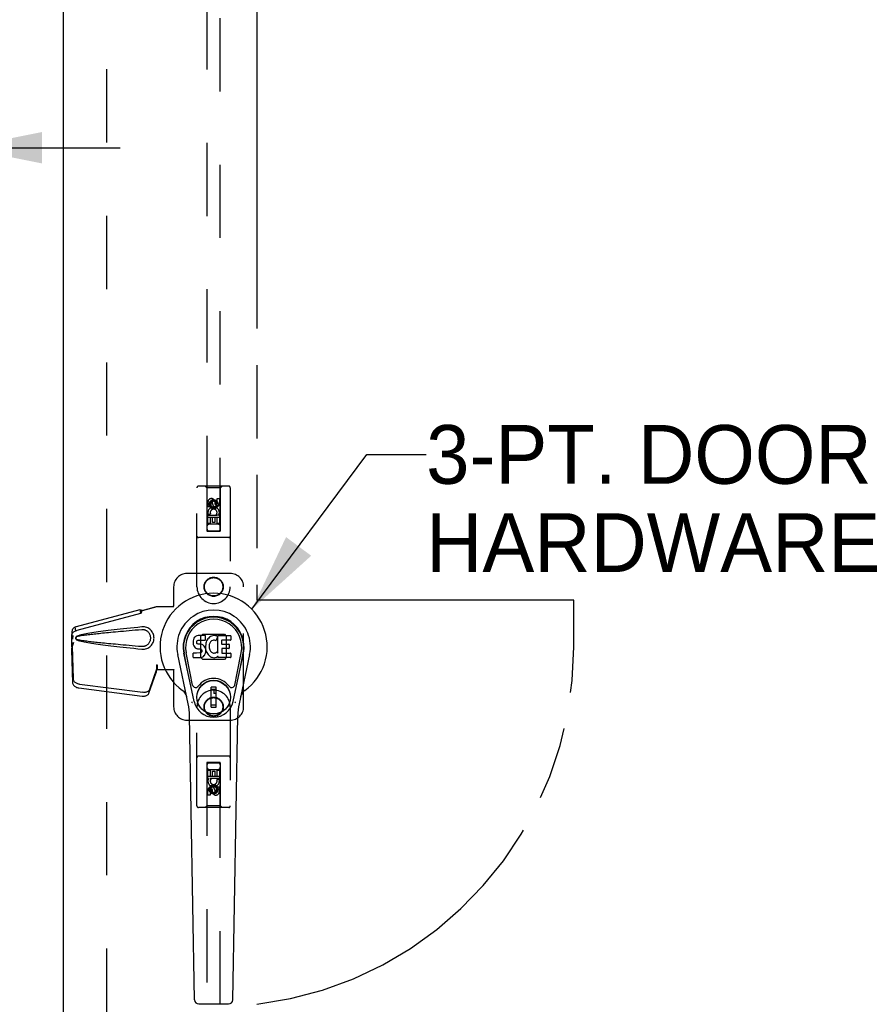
# Model space of a CAD drawing. Header units: inches. Extents: x 0 to 250, y 0 to 162.
# Tile 11 of 21: x 80 to 96, y 79 to 98. Entities that reach past the tile are written whole.
import ezdxf

# ---------------------------------------------------------------- set-up
doc = ezdxf.new("R2010")
doc.units = ezdxf.units.IN
doc.header["$LTSCALE"] = 13.735038
doc.header["$MEASUREMENT"] = 0
doc.linetypes.add('HIDDEN', pattern=[0.2, 0.1, -0.1])
doc.linetypes.add('PHANTOM', pattern=[0.8, 0.45, -0.05, 0.1, -0.05, 0.1, -0.05])
doc.layers.get('0').update_dxf_attribs({"linetype": 'CONTINUOUS'})
for name, color, linetype in [('02___PRT_ALL_AXES', 7, 'CONTINUOUS'), ('AVAILABLE_DOOR_SPACE', 7, 'CONTINUOUS'), ('DEFAULT_2', 8, 'HIDDEN'), ('DIMENSIONS', 7, 'CONTINUOUS')]:
    doc.layers.add(name, color=color, linetype=linetype)
doc.styles.get("Standard").update_dxf_attribs({"font": 'arial.ttf'})
doc.dimstyles.new('DIMSTYLE_1', dxfattribs={"dimtxt": 1.101741, "dimasz": 1.468988, "dimexe": 0.09, "dimexo": 0.07, "dimgap": 0.0375, "dimtad": 0, "dimtih": 1, "dimtoh": 1, "dimzin": 4, "dimdsep": 46, "dimtxsty": 'Standard', "dimblk": '_FILLED', "dimblk1": '_FILLED', "dimblk2": '_FILLED', "dimcen": 0.09, "dimazin": 1, "dimtfac": 1, "dimtdec": 3, "dimtofl": 0, "dimtmove": 0, "dimatfit": 3, "dimldrblk": '_FILLED', "dimfxl": 1, "dimtolj": 1, "dimtzin": 4, "dimarcsym": 0})
doc.dimstyles.get("Standard").update_dxf_attribs({"dimtxt": 1.24864, "dimasz": 1.468988, "dimexe": 0.09, "dimexo": 0.07, "dimgap": 0.09, "dimtad": 0, "dimtih": 1, "dimtoh": 1, "dimdec": 3, "dimzin": 4, "dimdsep": 46, "dimtxsty": 'Standard', "dimblk": '_FILLED', "dimblk1": '_FILLED', "dimblk2": '_FILLED', "dimcen": 0.09, "dimadec": 3, "dimazin": 1, "dimtp": 0.001, "dimtm": 0.001, "dimtfac": 1, "dimtdec": 3, "dimtofl": 0, "dimtmove": 0, "dimatfit": 3, "dimldrblk": '_FILLED', "dimfxl": 1, "dimtolj": 1, "dimtzin": 4, "dimarcsym": 0})

# ---------------------------------------------------------------- blocks, each defined once
blk = doc.blocks.new('_FILLED')
at = {"color": 0, "linetype": 'ByBlock'}
blk.add_solid([(0, 0), (-1, 0.2), (-1, -0.2)], dxfattribs=at)
blk = doc.blocks.new('*D10')
at = {"layer": 'DIMENSIONS', "color": 2, "linetype": 'Continuous'}
for p, q in [((75.112, 95.505), (72.529, 95.505)), ((78.737, 95.505), (81.675, 95.505))]:
    blk.add_line(p, q, dxfattribs=at)
at = {"layer": 'DIMENSIONS', "color": 2, "linetype": 'Continuous', "xscale": 1.4689880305, "yscale": 1.4689880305, "zscale": 1.4689880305}
blk.add_blockref('_FILLED', (75.112, 95.505), dxfattribs=at)
at = {"layer": 'DIMENSIONS', "color": 2, "linetype": 'Continuous', "xscale": 1.4689880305, "yscale": 1.4689880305, "zscale": 1.4689880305, "rotation": 180}
blk.add_blockref('_FILLED', (78.737, 95.505), dxfattribs=at)
at = {"layer": 'DIMENSIONS', "color": 2, "linetype": 'Continuous', "insert": (71.978, 96.056), "char_height": 1.1017, "width": 2.99395, "attachment_point": 3, "line_spacing_factor": 0.9}
blk.add_mtext('3.63', dxfattribs=at)
blk = doc.blocks.new('*D20')
at = {"layer": 'DIMENSIONS', "color": 2, "linetype": 'Continuous'}
for p, q in [((80.612, 99.257), (77.675, 99.257)), ((84.237, 99.257), (86.709, 99.257))]:
    blk.add_line(p, q, dxfattribs=at)
at = {"layer": 'DIMENSIONS', "color": 2, "linetype": 'Continuous', "xscale": 1.4689880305, "yscale": 1.4689880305, "zscale": 1.4689880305}
blk.add_blockref('_FILLED', (80.612, 99.257), dxfattribs=at)
at = {"layer": 'DIMENSIONS', "color": 2, "linetype": 'Continuous', "xscale": 1.4689880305, "yscale": 1.4689880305, "zscale": 1.4689880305, "rotation": 180}
blk.add_blockref('_FILLED', (84.237, 99.257), dxfattribs=at)
at = {"layer": 'DIMENSIONS', "color": 2, "linetype": 'Continuous', "insert": (87.26, 99.808), "char_height": 1.1017, "width": 2.99395, "attachment_point": 1, "line_spacing_factor": 0.9}
blk.add_mtext('3.63', dxfattribs=at)

msp = doc.modelspace()

# ---------------------------------------------------------------- linework, layer by layer
at = {"color": 3, "linetype": 'Continuous'}
msp.add_line((80.612, 51.004), (80.612, 121.296), dxfattribs=at)
at = {"color": 7, "linetype": 'Continuous'}
for p, q in [((83.041, 86.264), (83.039, 86.24)), ((83.039, 86.24), (83.04, 86.216)), ((83.04, 86.216), (83.044, 86.193)), ((83.046, 86.287), (83.041, 86.264)), ((83.055, 86.31), (83.046, 86.287)), ((83.069, 86.329), (83.055, 86.31)), ((83.077, 86.337), (83.069, 86.329)), ((83.087, 86.344), (83.077, 86.337)), ((83.109, 86.354), (83.087, 86.344)), ((83.132, 86.361), (83.109, 86.354)), ((83.11, 86.229), (83.111, 86.244)), ((83.111, 86.221), (83.11, 86.229)), ((83.111, 86.244), (83.113, 86.259)), ((83.113, 86.214), (83.111, 86.221)), ((83.113, 86.259), (83.116, 86.265)), ((83.117, 86.208), (83.113, 86.214)), ((83.116, 86.265), (83.122, 86.27)), ((83.124, 86.203), (83.117, 86.208)), ((83.122, 86.27), (83.136, 86.275)), ((83.138, 86.199), (83.124, 86.203)), ((83.271, 86.361), (83.132, 86.361)), ((83.136, 86.275), (83.151, 86.276)), ((83.162, 86.2), (83.138, 86.199)), ((83.151, 86.276), (83.264, 86.276)), ((83.186, 86.199), (83.162, 86.2)), ((83.209, 86.194), (83.186, 86.199)), ((83.22, 86.189), (83.209, 86.194)), ((83.264, 86.276), (83.269, 86.276)), ((83.269, 86.276), (83.271, 86.282)), ((83.273, 86.318), (83.271, 86.361)), ((83.271, 86.282), (83.272, 86.294)), ((83.276, 86.197), (83.271, 86.153)), ((83.272, 86.294), (83.273, 86.318)), ((83.28, 86.219), (83.276, 86.197)), ((83.286, 86.24), (83.28, 86.219)), ((83.294, 86.261), (83.286, 86.24)), ((83.305, 86.28), (83.294, 86.261)), ((83.318, 86.299), (83.305, 86.28)), ((83.333, 86.315), (83.318, 86.299)), ((83.349, 86.331), (83.333, 86.315)), ((83.344, 86.195), (83.341, 86.168)), ((83.348, 86.208), (83.344, 86.195)), ((83.354, 86.22), (83.348, 86.208)), ((83.367, 86.344), (83.349, 86.331)), ((83.368, 86.243), (83.354, 86.22)), ((83.388, 86.352), (83.367, 86.344)), ((83.376, 86.253), (83.368, 86.243)), ((83.387, 86.261), (83.376, 86.253)), ((83.412, 86.271), (83.387, 86.261)), ((83.41, 86.357), (83.388, 86.352)), ((83.432, 86.36), (83.41, 86.357)), ((83.425, 86.274), (83.412, 86.271)), ((83.438, 86.274), (83.425, 86.274)), ((83.454, 86.359), (83.432, 86.36)), ((83.451, 86.271), (83.438, 86.274)), ((83.464, 86.266), (83.451, 86.271)), ((83.465, 86.357), (83.454, 86.359)), ((83.476, 86.354), (83.465, 86.357)), ((83.496, 86.337), (83.47, 86.269)), ((83.495, 86.342), (83.476, 86.354)), ((83.505, 86.034), (83.505, 86.359)), ((83.505, 86.359), (83.742, 86.359)), ((83.575, 86.271), (83.575, 86.204)), ((83.742, 86.276), (83.579, 86.276)), ((83.579, 86.199), (83.711, 86.199)), ((83.715, 86.195), (83.715, 86.122)), ((83.746, 86.354), (83.746, 86.28)), ((83.059, 85.127), (82.867, 86.031)), ((82.915, 85.804), (82.871, 86.031)), ((82.982, 85.657), (82.908, 86.039)), ((83.041, 85.954), (83.041, 86.029)), ((83.044, 86.193), (83.052, 86.171)), ((83.105, 86.034), (83.046, 86.034)), ((83.052, 86.171), (83.065, 86.15)), ((83.065, 86.15), (83.081, 86.133)), ((83.081, 86.133), (83.101, 86.12)), ((83.101, 86.12), (83.112, 86.116)), ((83.166, 86.035), (83.105, 86.034)), ((83.112, 86.116), (83.124, 86.114)), ((83.124, 86.114), (83.171, 86.113)), ((83.181, 86.036), (83.166, 86.035)), ((83.171, 86.113), (83.179, 86.113)), ((83.179, 86.113), (83.186, 86.11)), ((83.188, 86.039), (83.181, 86.036)), ((83.186, 86.11), (83.192, 86.106)), ((83.193, 86.044), (83.188, 86.039)), ((83.192, 86.106), (83.197, 86.1)), ((83.202, 86.056), (83.193, 86.044)), ((83.197, 86.1), (83.203, 86.086)), ((83.205, 86.063), (83.202, 86.056)), ((83.203, 86.086), (83.206, 86.071)), ((83.206, 86.071), (83.205, 86.063)), ((83.23, 86.182), (83.22, 86.189)), ((83.247, 86.165), (83.23, 86.182)), ((83.261, 86.145), (83.247, 86.165)), ((83.27, 86.123), (83.261, 86.145)), ((83.262, 86.007), (83.271, 86.029)), ((83.276, 86.1), (83.27, 86.123)), ((83.271, 86.153), (83.272, 86.13)), ((83.271, 86.029), (83.277, 86.052)), ((83.272, 86.13), (83.275, 86.108)), ((83.275, 86.108), (83.28, 86.086)), ((83.279, 86.076), (83.276, 86.1)), ((83.277, 86.052), (83.279, 86.076)), ((83.28, 86.086), (83.287, 86.065)), ((83.287, 86.065), (83.308, 86.026)), ((83.308, 86.026), (83.321, 86.008)), ((83.341, 86.168), (83.34, 86.141)), ((83.34, 86.141), (83.342, 86.128)), ((83.342, 86.128), (83.345, 86.115)), ((83.345, 86.115), (83.355, 86.091)), ((83.355, 86.091), (83.368, 86.067)), ((83.368, 86.067), (83.377, 86.057)), ((83.377, 86.057), (83.387, 86.048)), ((83.387, 86.048), (83.398, 86.041)), ((83.398, 86.041), (83.411, 86.036)), ((83.411, 86.036), (83.424, 86.034)), ((83.424, 86.034), (83.437, 86.033)), ((83.437, 86.033), (83.45, 86.035)), ((83.45, 86.035), (83.463, 86.039)), ((83.463, 86.039), (83.475, 86.045)), ((83.475, 86.045), (83.486, 86.052)), ((83.493, 86.051), (83.505, 86.034)), ((83.576, 86.113), (83.576, 86.035)), ((83.711, 86.117), (83.581, 86.117)), ((83.581, 86.031), (83.742, 86.031)), ((83.747, 86.026), (83.747, 85.954)), ((83.791, 85.127), (83.983, 86.031)), ((83.868, 85.657), (83.942, 86.039)), ((83.935, 85.804), (83.979, 86.031)), ((82.948, 85.08), (82.751, 86.006)), ((83.046, 85.95), (83.19, 85.95)), ((83.19, 85.95), (83.202, 85.951)), ((83.202, 85.951), (83.213, 85.955)), ((83.213, 85.955), (83.233, 85.969)), ((83.233, 85.969), (83.25, 85.986)), ((83.25, 85.986), (83.257, 85.996)), ((83.257, 85.996), (83.262, 86.007)), ((83.321, 86.008), (83.335, 85.991)), ((83.335, 85.991), (83.352, 85.976)), ((83.352, 85.976), (83.369, 85.962)), ((83.369, 85.962), (83.379, 85.957)), ((83.379, 85.957), (83.39, 85.953)), ((83.39, 85.953), (83.412, 85.948)), ((83.412, 85.948), (83.434, 85.945)), ((83.434, 85.945), (83.456, 85.949)), ((83.456, 85.949), (83.477, 85.955)), ((83.477, 85.955), (83.496, 85.967)), ((83.496, 85.967), (83.496, 85.967)), ((83.507, 85.967), (83.496, 85.967)), ((83.507, 85.954), (83.507, 85.967)), ((83.742, 85.95), (83.511, 85.95)), ((84.099, 86.006), (83.902, 85.08)), ((83.03, 85.432), (82.982, 85.657)), ((83.82, 85.432), (83.868, 85.657)), ((83.38, 85.018), (83.38, 85.392)), ((83.47, 85.392), (83.38, 85.392)), ((83.38, 85.353), (83.47, 85.353)), ((83.431, 85.353), (83.431, 85.274)), ((83.47, 85.274), (83.431, 85.274)), ((83.47, 85.018), (83.47, 85.392)), ((83.47, 85.057), (83.38, 85.057)), ((83.38, 85.018), (83.47, 85.018)), ((83.067, 79.534), (82.974, 84.854)), ((83.783, 79.534), (83.876, 84.854)), ((83.146, 79.457), (83.704, 79.457))]:
    msp.add_line(p, q, dxfattribs=at)
for points in [[(83.027, 85.097), (83.025, 85.102), (83.023, 85.108), (83.022, 85.113), (83.021, 85.119)], [(83.829, 85.119), (83.828, 85.113), (83.827, 85.108), (83.825, 85.102), (83.823, 85.097)]]:
    msp.add_lwpolyline(points, dxfattribs=at)
for radius in [0.317, 0.313]:
    msp.add_circle((83.425, 85.205), radius, dxfattribs=at)
for centre, radius, start, end in [((83.425, 86.15), 1.004, 305.5066, 234.4934), ((83.425, 86.15), 0.689, 347.9703, 192.0297), ((83.425, 86.15), 0.571, 347.9703, 192.0297), ((83.425, 86.14), 0.527, 348.9402, 191.0594), ((83.466, 86.27), 0.00448, 246.1578, 339.0016), ((83.492, 86.338), 0.00448, 339.0016, 51.8729), ((83.579, 86.271), 0.00448, 90, 180), ((83.579, 86.204), 0.00448, 180, 270), ((83.711, 86.195), 0.00448, 0, 90), ((83.742, 86.354), 0.00448, 0, 90), ((83.742, 86.28), 0.00448, 270, 360), ((83.046, 86.029), 0.00448, 90, 180.0119), ((83.489, 86.049), 0.00448, 34.0893, 127.3444), ((83.581, 86.113), 0.00448, 90, 180), ((83.581, 86.035), 0.00448, 180, 270), ((83.711, 86.122), 0.00448, 270, 360), ((83.742, 86.026), 0.00448, 0, 90), ((83.046, 85.954), 0.00483, 180, 270), ((83.511, 85.954), 0.00448, 180, 270), ((83.742, 85.954), 0.00448, 270, 360), ((83.425, 85.205), 0.354, 35.4237, 144.5763), ((82.728, 85.172), 0.197, 12.0297, 54.4934), ((83.088, 85.445), 0.0591, 192.0297, 324.5763), ((83.762, 85.445), 0.0591, 215.4237, 347.9703), ((84.122, 85.172), 0.197, 125.5066, 167.9703), ((83.425, 85.205), 0.374, 192.0297, 347.9703), ((81.793, 84.834), 1.181, 1, 12.0297), ((85.057, 84.834), 1.181, 167.9703, 179), ((83.146, 79.535), 0.0787, 181, 270), ((83.704, 79.535), 0.0787, 270, 359)]:
    msp.add_arc(centre, radius, start, end, dxfattribs=at)
msp.add_ellipse((83.425, 86.14), major_axis=(0, 0.565), ratio=0.999848, start_param=-1.76365, end_param=1.76365, dxfattribs=at)
at = {"layer": '02___PRT_ALL_AXES', "color": 8, "linetype": 'HIDDEN'}
for p, q in [((83.318, 88.772), (83.318, 88.865)), ((83.361, 88.865), (83.361, 88.772)), ((83.405, 88.836), (83.405, 88.865)), ((83.446, 88.879), (83.446, 88.832)), ((83.489, 88.836), (83.489, 88.929)), ((83.489, 88.929), (83.532, 88.929)), ((83.532, 88.929), (83.532, 88.836)), ((83.361, 88.772), (83.318, 88.772)), ((83.318, 88.46), (83.318, 88.616)), ((83.318, 88.616), (83.496, 88.616)), ((83.366, 88.64), (83.327, 88.624)), ((83.496, 88.616), (83.477, 88.629)), ((83.521, 88.62), (83.519, 88.616)), ((83.519, 88.616), (83.532, 88.616)), ((83.532, 88.616), (83.532, 88.46)), ((83.361, 88.46), (83.318, 88.46)), ((83.361, 88.573), (83.361, 88.46)), ((83.403, 88.573), (83.361, 88.573)), ((83.403, 88.481), (83.403, 88.573)), ((83.446, 88.481), (83.403, 88.481)), ((83.446, 88.573), (83.446, 88.481)), ((83.489, 88.573), (83.446, 88.573)), ((83.489, 88.46), (83.489, 88.573)), ((83.532, 88.46), (83.489, 88.46)), ((83.318, 83.683), (83.318, 83.839)), ((83.318, 83.839), (83.361, 83.839)), ((83.361, 83.839), (83.361, 83.726)), ((83.404, 83.726), (83.404, 83.818)), ((83.404, 83.818), (83.447, 83.818)), ((83.447, 83.818), (83.447, 83.726)), ((83.489, 83.726), (83.489, 83.839)), ((83.489, 83.839), (83.532, 83.839)), ((83.532, 83.839), (83.532, 83.683)), ((83.331, 83.683), (83.318, 83.683)), ((83.329, 83.68), (83.331, 83.683)), ((83.532, 83.683), (83.354, 83.683)), ((83.354, 83.683), (83.373, 83.67)), ((83.361, 83.726), (83.404, 83.726)), ((83.447, 83.726), (83.489, 83.726)), ((83.484, 83.659), (83.523, 83.676)), ((83.318, 83.371), (83.318, 83.463)), ((83.361, 83.463), (83.361, 83.371)), ((83.404, 83.421), (83.404, 83.467)), ((83.445, 83.463), (83.445, 83.434)), ((83.489, 83.434), (83.489, 83.527)), ((83.489, 83.527), (83.532, 83.527)), ((83.532, 83.527), (83.532, 83.434)), ((83.361, 83.371), (83.318, 83.371))]:
    msp.add_line(p, q, dxfattribs=at)
for centre, radius in [((83.425, 88.822), 0.085), ((83.425, 87.275), 0.172), ((83.425, 85.025), 0.172), ((83.425, 83.477), 0.085)]:
    msp.add_circle(centre, radius, dxfattribs=at)
for centre, radius, start, end in [((83.383, 88.865), 0.0644, 12.2995, 180.0775), ((83.383, 88.865), 0.0219, 359.9011, 180), ((83.468, 88.836), 0.0635, 180, 360), ((83.467, 88.836), 0.0219, 190.307, 360), ((83.425, 88.666), 0.107, 334.2636, 203.4027), ((83.425, 88.666), 0.0639, 324.8895, 203.4026), ((83.425, 83.633), 0.107, 154.2636, 23.4027), ((83.425, 83.633), 0.0639, 144.8895, 23.4026), ((83.382, 83.463), 0.0635, 0, 180), ((83.383, 83.463), 0.0219, 10.307, 180), ((83.467, 83.434), 0.0644, 192.2995, 0.0775), ((83.467, 83.434), 0.0219, 179.9011, 360)]:
    msp.add_arc(centre, radius, start, end, dxfattribs=at)
at = {"layer": 'AVAILABLE_DOOR_SPACE', "color": 4, "linetype": 'PHANTOM'}
for p, q in [((84.237, 120.275), (84.237, 87.025)), ((90.175, 87.025), (84.237, 87.025)), ((90.175, 86.15), (90.175, 87.025))]:
    msp.add_line(p, q, dxfattribs=at)
msp.add_arc((83.425, 86.15), 6.75, 276.9135, 360, dxfattribs=at)
at = {"layer": 'DEFAULT_2', "color": 8, "linetype": 'HIDDEN'}
for p, q in [((81.425, 51.65), (81.425, 120.65)), ((83.3, 120.322), (83.3, 88.32)), ((83.55, 88.32), (83.55, 120.322)), ((83.707, 89.162), (83.142, 89.162)), ((83.295, 89.132), (83.265, 89.162)), ((83.555, 89.132), (83.585, 89.162)), ((83.112, 87.275), (83.112, 89.132)), ((83.295, 89.132), (83.298, 88.322)), ((83.555, 89.132), (83.295, 89.132)), ((83.551, 88.322), (83.555, 89.132)), ((83.737, 89.132), (83.737, 87.275)), ((83.425, 88.894), (83.362, 88.858)), ((83.362, 88.858), (83.362, 88.786)), ((83.362, 88.858), (83.372, 88.852)), ((83.362, 88.786), (83.372, 88.791)), ((83.362, 88.786), (83.425, 88.75)), ((83.425, 88.882), (83.372, 88.852)), ((83.372, 88.852), (83.372, 88.791)), ((83.372, 88.791), (83.425, 88.761)), ((83.425, 88.894), (83.425, 88.882)), ((83.487, 88.858), (83.425, 88.894)), ((83.477, 88.852), (83.425, 88.882)), ((83.425, 88.761), (83.477, 88.791)), ((83.425, 88.75), (83.487, 88.786)), ((83.487, 88.858), (83.477, 88.852)), ((83.477, 88.791), (83.477, 88.852)), ((83.487, 88.786), (83.477, 88.791)), ((83.487, 88.786), (83.487, 88.858)), ((83.425, 88.75), (83.425, 88.761)), ((83.553, 88.572), (83.297, 88.572)), ((83.51, 88.447), (83.34, 88.447)), ((83.298, 88.322), (83.551, 88.322)), ((83.3, 88.323), (83.55, 88.323)), ((83.3, 88.32), (83.55, 88.32)), ((83.707, 88.197), (83.142, 88.197)), ((83.737, 87.525), (82.925, 87.525)), ((82.675, 87.275), (82.675, 86.921)), ((83.987, 85.025), (83.987, 87.275)), ((80.855, 86.532), (82.045, 86.852)), ((80.868, 86.461), (82.059, 86.781)), ((82.046, 86.848), (82.045, 86.852)), ((82.059, 86.781), (82.045, 86.852)), ((82.046, 86.848), (82.06, 86.777)), ((82.06, 86.777), (82.059, 86.781)), ((82.085, 86.831), (82.357, 86.905)), ((82.093, 86.831), (82.085, 86.831)), ((82.093, 86.831), (82.365, 86.905)), ((82.357, 86.905), (82.678, 86.905)), ((82.671, 86.905), (82.675, 86.921)), ((82.678, 86.905), (82.675, 86.921)), ((80.821, 86.519), (80.835, 86.448)), ((82.104, 86.524), (82.081, 86.523)), ((83.187, 86.351), (83.223, 86.387)), ((83.223, 86.387), (83.626, 86.387)), ((83.626, 86.387), (83.662, 86.351)), ((80.767, 86.353), (80.769, 86.375)), ((80.767, 86.152), (80.767, 86.353)), ((80.773, 86.353), (80.767, 86.353)), ((80.789, 86.233), (80.767, 86.152)), ((80.774, 86.352), (80.774, 86.351)), ((80.774, 86.351), (80.774, 86.35)), ((80.774, 86.35), (80.774, 86.347)), ((80.774, 86.347), (80.775, 86.335)), ((80.775, 86.335), (80.777, 86.318)), ((80.777, 86.318), (80.778, 86.306)), ((80.778, 86.306), (80.779, 86.296)), ((80.786, 86.327), (80.79, 86.34)), ((80.79, 86.34), (80.795, 86.359)), ((80.797, 86.233), (80.795, 86.226)), ((83.187, 85.948), (83.187, 86.351)), ((83.662, 86.351), (83.662, 85.948)), ((80.776, 86.163), (80.762, 86.092)), ((80.763, 86.102), (80.762, 86.092)), ((80.762, 86.092), (80.781, 85.477)), ((80.773, 86.179), (80.765, 86.123)), ((80.767, 86.152), (80.773, 86.152)), ((80.776, 86.163), (80.795, 85.548)), ((83.223, 85.912), (83.187, 85.948)), ((83.626, 85.912), (83.223, 85.912)), ((83.662, 85.948), (83.626, 85.912)), ((82.213, 85.283), (82.345, 85.667)), ((82.227, 85.354), (82.358, 85.738)), ((82.345, 85.667), (82.358, 85.738)), ((82.354, 85.733), (82.345, 85.667)), ((82.357, 85.812), (82.357, 85.802)), ((82.357, 85.812), (82.357, 85.725)), ((82.357, 85.812), (82.365, 85.812)), ((82.357, 85.802), (82.358, 85.772)), ((82.357, 85.725), (82.678, 85.725)), ((82.358, 85.754), (82.358, 85.748)), ((82.365, 85.812), (82.365, 85.725)), ((82.671, 85.725), (82.675, 85.708)), ((82.678, 85.725), (82.675, 85.708)), ((82.675, 85.708), (82.675, 85.025)), ((80.899, 85.378), (82.086, 85.225)), ((80.912, 85.449), (82.1, 85.297)), ((83.112, 83.167), (83.112, 85.025)), ((83.737, 85.025), (83.737, 83.167)), ((82.925, 84.775), (83.737, 84.775)), ((83.707, 84.102), (83.142, 84.102)), ((83.3, 83.979), (83.3, 51.977)), ((83.55, 83.979), (83.3, 83.979)), ((83.55, 51.977), (83.55, 83.979)), ((83.298, 83.977), (83.295, 83.167)), ((83.298, 83.977), (83.551, 83.977)), ((83.55, 83.976), (83.3, 83.976)), ((83.34, 83.852), (83.51, 83.852)), ((83.555, 83.167), (83.551, 83.977)), ((83.297, 83.727), (83.553, 83.727)), ((83.425, 83.55), (83.362, 83.513)), ((83.362, 83.513), (83.362, 83.441)), ((83.362, 83.513), (83.372, 83.508)), ((83.362, 83.441), (83.372, 83.447)), ((83.362, 83.441), (83.425, 83.405)), ((83.425, 83.538), (83.372, 83.508)), ((83.372, 83.508), (83.372, 83.447)), ((83.372, 83.447), (83.425, 83.417)), ((83.425, 83.55), (83.425, 83.538)), ((83.487, 83.513), (83.425, 83.55)), ((83.477, 83.508), (83.425, 83.538)), ((83.425, 83.417), (83.477, 83.447)), ((83.425, 83.405), (83.487, 83.441)), ((83.487, 83.513), (83.477, 83.508)), ((83.477, 83.447), (83.477, 83.508)), ((83.487, 83.441), (83.477, 83.447)), ((83.487, 83.441), (83.487, 83.513)), ((83.425, 83.405), (83.425, 83.417)), ((83.707, 83.137), (83.142, 83.137)), ((83.295, 83.167), (83.265, 83.137)), ((83.555, 83.167), (83.295, 83.167)), ((83.555, 83.167), (83.585, 83.137))]:
    msp.add_line(p, q, dxfattribs=at)
for points in [[(82.046, 86.848), (82.05, 86.846), (82.053, 86.844), (82.056, 86.843), (82.059, 86.842), (82.061, 86.841), (82.064, 86.84), (82.066, 86.839), (82.069, 86.839)], [(82.06, 86.777), (82.062, 86.779), (82.065, 86.781), (82.067, 86.783), (82.069, 86.785), (82.071, 86.787), (82.072, 86.79), (82.073, 86.793), (82.075, 86.796), (82.076, 86.799), (82.077, 86.802), (82.078, 86.805), (82.078, 86.809), (82.079, 86.813), (82.08, 86.817), (82.081, 86.82), (82.082, 86.825)], [(82.069, 86.839), (82.074, 86.838), (82.076, 86.837), (82.079, 86.836), (82.082, 86.835), (82.086, 86.834), (82.089, 86.833), (82.093, 86.831)], [(82.082, 86.825), (82.083, 86.826), (82.084, 86.829), (82.086, 86.83), (82.088, 86.831), (82.09, 86.831)], [(82.082, 86.825), (82.084, 86.828), (82.085, 86.831)], [(80.769, 86.375), (80.77, 86.382), (80.773, 86.39), (80.776, 86.398), (80.781, 86.406), (80.787, 86.414), (80.794, 86.422), (80.802, 86.429), (80.812, 86.436), (80.823, 86.442), (80.835, 86.448)], [(80.771, 86.412), (80.771, 86.406), (80.771, 86.398), (80.77, 86.391), (80.77, 86.384), (80.77, 86.378), (80.769, 86.375)], [(80.771, 86.412), (80.771, 86.426), (80.773, 86.442), (80.777, 86.457), (80.781, 86.471), (80.788, 86.484), (80.795, 86.495), (80.803, 86.504), (80.812, 86.512), (80.821, 86.519)], [(80.772, 86.392), (80.771, 86.41), (80.771, 86.412)], [(80.779, 86.296), (80.778, 86.312), (80.777, 86.328), (80.776, 86.344), (80.774, 86.36), (80.773, 86.376), (80.772, 86.392)], [(80.821, 86.519), (80.829, 86.523), (80.838, 86.526), (80.846, 86.529), (80.855, 86.532)], [(80.835, 86.448), (80.843, 86.452), (80.851, 86.455), (80.859, 86.458), (80.868, 86.461)], [(82.081, 86.523), (82.006, 86.515), (81.934, 86.508), (81.865, 86.501), (81.798, 86.494), (81.734, 86.487), (81.673, 86.48), (81.614, 86.473), (81.558, 86.467), (81.503, 86.46), (81.451, 86.454), (81.402, 86.448), (81.354, 86.442), (81.308, 86.436), (81.264, 86.43), (81.222, 86.424), (81.181, 86.418), (81.143, 86.412), (81.105, 86.406), (81.07, 86.4), (81.036, 86.393), (81.003, 86.387), (80.972, 86.38), (80.943, 86.374), (80.915, 86.366), (80.888, 86.358), (80.863, 86.35)], [(82.081, 86.469), (82.018, 86.464), (81.957, 86.459), (81.897, 86.454), (81.841, 86.449), (81.786, 86.444), (81.733, 86.439), (81.682, 86.435), (81.633, 86.43), (81.586, 86.426), (81.542, 86.422), (81.498, 86.418), (81.457, 86.414), (81.418, 86.41), (81.38, 86.407), (81.344, 86.403), (81.31, 86.4), (81.277, 86.396), (81.246, 86.393), (81.215, 86.39), (81.186, 86.387), (81.158, 86.383), (81.13, 86.38), (81.103, 86.377), (81.076, 86.374), (81.05, 86.37), (81.023, 86.367), (80.996, 86.363), (80.969, 86.359), (80.942, 86.355), (80.916, 86.35), (80.889, 86.345), (80.863, 86.339)], [(82.081, 86.107), (82.104, 86.106), (82.127, 86.107), (82.149, 86.111), (82.17, 86.118), (82.192, 86.127), (82.211, 86.138), (82.23, 86.151), (82.246, 86.166), (82.261, 86.182), (82.273, 86.198), (82.282, 86.214), (82.29, 86.231), (82.297, 86.247), (82.302, 86.264), (82.305, 86.281), (82.307, 86.298), (82.308, 86.315), (82.307, 86.331), (82.305, 86.348), (82.302, 86.365), (82.297, 86.382), (82.29, 86.398), (82.282, 86.415), (82.273, 86.431), (82.261, 86.448), (82.246, 86.463), (82.23, 86.478), (82.211, 86.491), (82.192, 86.503), (82.17, 86.512), (82.149, 86.518), (82.127, 86.522), (82.104, 86.524)], [(82.081, 86.16), (82.09, 86.16), (82.1, 86.16), (82.109, 86.16), (82.119, 86.162), (82.128, 86.164), (82.137, 86.166), (82.146, 86.169), (82.154, 86.172), (82.163, 86.176), (82.171, 86.181), (82.179, 86.186), (82.188, 86.192), (82.196, 86.199), (82.204, 86.207), (82.212, 86.217), (82.219, 86.227), (82.226, 86.238), (82.231, 86.249), (82.236, 86.26), (82.24, 86.271), (82.242, 86.282), (82.244, 86.293), (82.245, 86.303), (82.245, 86.314), (82.245, 86.324), (82.244, 86.335), (82.243, 86.345), (82.24, 86.356), (82.237, 86.367), (82.232, 86.379), (82.227, 86.39), (82.22, 86.401), (82.213, 86.411), (82.205, 86.42), (82.197, 86.429), (82.189, 86.436), (82.18, 86.442), (82.172, 86.448), (82.164, 86.452), (82.155, 86.456), (82.146, 86.46), (82.137, 86.463), (82.128, 86.466), (82.119, 86.467), (82.11, 86.469), (82.1, 86.469), (82.091, 86.47), (82.081, 86.469)], [(80.797, 86.233), (80.791, 86.214), (80.786, 86.195), (80.781, 86.176), (80.775, 86.157), (80.77, 86.14), (80.765, 86.123)], [(80.773, 86.353), (80.773, 86.353), (80.773, 86.353), (80.774, 86.353), (80.774, 86.352), (80.774, 86.352)], [(80.789, 86.233), (80.786, 86.224), (80.784, 86.214), (80.781, 86.205), (80.778, 86.196), (80.776, 86.187), (80.773, 86.179)], [(80.779, 86.296), (80.78, 86.302), (80.781, 86.309), (80.783, 86.315), (80.785, 86.321), (80.786, 86.327)], [(80.863, 86.35), (80.857, 86.346), (80.852, 86.343), (80.847, 86.338), (80.843, 86.333), (80.841, 86.327), (80.839, 86.321), (80.839, 86.315), (80.839, 86.308), (80.841, 86.302), (80.843, 86.297), (80.847, 86.291), (80.851, 86.287), (80.857, 86.283), (80.863, 86.28)], [(80.863, 86.339), (80.858, 86.337), (80.853, 86.334), (80.849, 86.331), (80.846, 86.327), (80.844, 86.323), (80.843, 86.319), (80.842, 86.314), (80.843, 86.31), (80.844, 86.305), (80.846, 86.301), (80.85, 86.298), (80.853, 86.295), (80.858, 86.292), (80.863, 86.29)], [(80.863, 86.29), (80.889, 86.284), (80.916, 86.279), (80.942, 86.274), (80.969, 86.27), (80.996, 86.266), (81.022, 86.263), (81.049, 86.259), (81.076, 86.256), (81.103, 86.252), (81.13, 86.249), (81.157, 86.246), (81.186, 86.243), (81.215, 86.24), (81.245, 86.236), (81.276, 86.233), (81.309, 86.23), (81.343, 86.226), (81.379, 86.223), (81.417, 86.219), (81.456, 86.215), (81.498, 86.211), (81.541, 86.207), (81.586, 86.203), (81.633, 86.199), (81.682, 86.194), (81.732, 86.19), (81.785, 86.185), (81.84, 86.181), (81.897, 86.176), (81.956, 86.171), (82.018, 86.165), (82.081, 86.16)], [(80.863, 86.28), (80.888, 86.271), (80.914, 86.263), (80.941, 86.256), (80.971, 86.249), (81.001, 86.243), (81.034, 86.236), (81.067, 86.23), (81.102, 86.224), (81.139, 86.218), (81.178, 86.212), (81.218, 86.206), (81.26, 86.2), (81.304, 86.194), (81.35, 86.188), (81.398, 86.182), (81.447, 86.175), (81.499, 86.169), (81.554, 86.163), (81.61, 86.156), (81.669, 86.15), (81.731, 86.143), (81.795, 86.136), (81.862, 86.129), (81.932, 86.122), (82.005, 86.114), (82.081, 86.107)], [(80.765, 86.123), (80.764, 86.118), (80.763, 86.102)], [(80.773, 86.179), (80.774, 86.176), (80.774, 86.174), (80.774, 86.171), (80.775, 86.168), (80.775, 86.166), (80.776, 86.163)], [(82.357, 85.784), (82.357, 85.777), (82.357, 85.764), (82.356, 85.749), (82.354, 85.733), (82.352, 85.716), (82.35, 85.705)], [(82.365, 85.812), (82.362, 85.792), (82.36, 85.772), (82.357, 85.752), (82.354, 85.733)], [(82.358, 85.772), (82.358, 85.762), (82.358, 85.754)], [(82.358, 85.748), (82.358, 85.745), (82.358, 85.743), (82.358, 85.74), (82.358, 85.738)], [(80.781, 85.477), (80.783, 85.466), (80.786, 85.454), (80.791, 85.443), (80.798, 85.432), (80.806, 85.422), (80.816, 85.413), (80.828, 85.404), (80.84, 85.397), (80.854, 85.39), (80.868, 85.385), (80.883, 85.381), (80.899, 85.378)], [(80.912, 85.449), (80.897, 85.452), (80.882, 85.456), (80.867, 85.461), (80.854, 85.468), (80.841, 85.475), (80.83, 85.484), (80.82, 85.493), (80.811, 85.503), (80.804, 85.514), (80.799, 85.525), (80.796, 85.537), (80.795, 85.548)], [(82.086, 85.225), (82.101, 85.224), (82.115, 85.224), (82.129, 85.225), (82.142, 85.228), (82.155, 85.231), (82.167, 85.236), (82.178, 85.242), (82.187, 85.248), (82.196, 85.256), (82.203, 85.264), (82.209, 85.273), (82.213, 85.283)], [(82.227, 85.354), (82.222, 85.344), (82.217, 85.335), (82.209, 85.327), (82.201, 85.319), (82.191, 85.313), (82.18, 85.307), (82.168, 85.302), (82.155, 85.299), (82.142, 85.296), (82.128, 85.295), (82.114, 85.295), (82.1, 85.297)]]:
    msp.add_lwpolyline(points, dxfattribs=at)
for centre, radius in [((83.425, 88.822), 0.0845), ((83.425, 87.275), 0.18), ((83.425, 85.025), 0.18), ((83.425, 83.477), 0.0845)]:
    msp.add_circle(centre, radius, dxfattribs=at)
for centre, radius, start, end in [((83.142, 89.132), 0.03, 90, 180), ((83.707, 89.132), 0.03, 0, 90), ((83.34, 88.407), 0.04, 90, 180), ((83.51, 88.407), 0.04, 0, 90), ((83.142, 88.227), 0.03, 180, 270), ((83.34, 88.362), 0.04, 180, 270), ((83.51, 88.362), 0.04, 270, 360), ((83.707, 88.227), 0.03, 270, 360), ((82.925, 87.275), 0.25, 90, 180), ((83.737, 87.275), 0.25, 0, 90), ((83.425, 87.275), 0.312, 180, 360), ((83.425, 85.025), 0.312, 0, 180), ((82.925, 85.025), 0.25, 180, 270), ((83.737, 85.025), 0.25, 270, 360), ((83.142, 84.072), 0.03, 90, 180), ((83.707, 84.072), 0.03, 0, 90), ((83.34, 83.937), 0.04, 90, 180), ((83.34, 83.892), 0.04, 180, 270), ((83.51, 83.937), 0.04, 0, 90), ((83.51, 83.892), 0.04, 270, 360), ((83.142, 83.167), 0.03, 180, 270), ((83.707, 83.167), 0.03, 270, 360)]:
    msp.add_arc(centre, radius, start, end, dxfattribs=at)
msp.add_ellipse((80.793, 86.226), major_axis=(0.02, 0.0746), ratio=0.018459, start_param=-3.136658, end_param=-1.565862, dxfattribs=at)

# ---------------------------------------------------------------- texts
at = {"layer": 'DIMENSIONS', "color": 2, "linetype": 'Continuous', "insert": (87.405, 90.307), "char_height": 1.1017, "width": 8.96137, "attachment_point": 1, "line_spacing_factor": 0.9}
msp.add_mtext('3-PT. DOOR\\PHARDWARE', dxfattribs=at)

# ---------------------------------------------------------------- dimensions: what is measured, and where the dimension line sits
at = {"layer": 'DIMENSIONS', "color": 2, "linetype": 'Continuous'}
dim = msp.add_linear_dim(base=(80.612488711, 99.257040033), p1=(84.237488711, 87.024577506), p2=(80.612488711, 121.275577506), angle=180, dimstyle='DIMSTYLE_1', dxfattribs=at)
dim.commit()
dim.dimension.update_dxf_attribs({"geometry": '*D20', "text_midpoint": (88.755218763, 99.250898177), "dimtype": 160})
dim = msp.add_linear_dim(base=(78.737488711, 95.504910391), p1=(75.112488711, 120.274577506), p2=(78.737488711, 51.023577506), dimstyle='DIMSTYLE_1', dxfattribs=at)
dim.commit()
dim.dimension.update_dxf_attribs({"geometry": '*D10', "text_midpoint": (70.480021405, 95.498767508), "dimtype": 160})

# ---------------------------------------------------------------- leaders
at = {"layer": 'DIMENSIONS', "color": 2, "linetype": 'Continuous', "annotation_type": 0, "has_hookline": 1, "hookline_direction": 1, "text_width": 8.773}
msp.add_leader([(84.142, 86.853), (86.298, 89.756), (87.405, 89.756)], dimstyle='Standard', override={"dimtad": 0}, dxfattribs=at)

doc.saveas('drawing.dxf')
